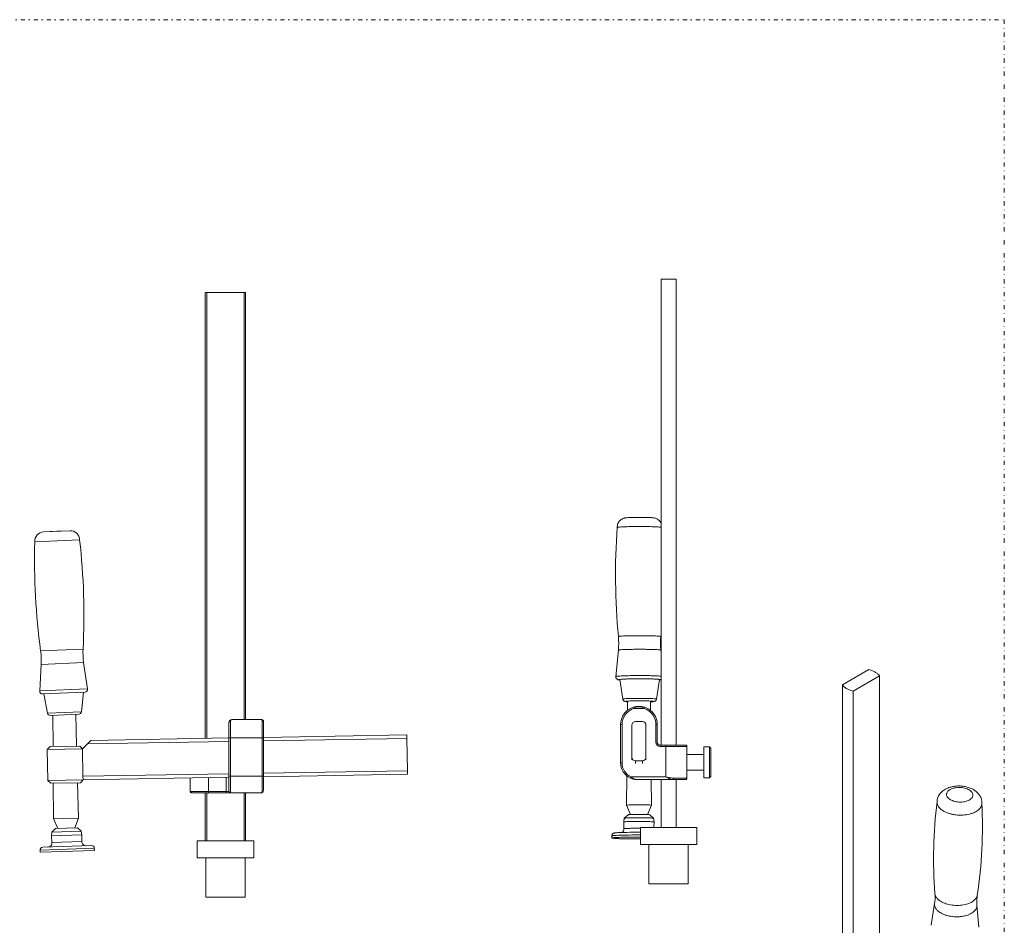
# Model space of a CAD drawing. Header units: millimetres. Extents: x -48 to 1376, y -71 to 1988.
# Tile 10 of 10: x 678 to 1376, y 1345 to 1988. Entities that reach past the tile are written whole.
import ezdxf

# ---------------------------------------------------------------- set-up
doc = ezdxf.new("R2010")
doc.units = ezdxf.units.MM
doc.header["$MEASUREMENT"] = 0
doc.linetypes.add('DASHEDDOT', pattern=[9.2, 3, -3, 0.2, -3])
for name, color, linetype, true_color in [('Default', 7, 'Continuous', 0xffffff), ('sichtbar', 7, 'Continuous', 0xffffff), ('Tangente', 7, 'Continuous', 0xffffff)]:
    doc.layers.add(name, color=color, linetype=linetype, true_color=true_color)

msp = doc.modelspace()

# ---------------------------------------------------------------- linework, layer by layer
at = {"layer": 'Default', "color": 7, "linetype": 'DASHEDDOT', "lineweight": 5, "true_color": 0xffffff}
for p, q in [((-48.22, 1987.57), (1375.63, 1987.57)), ((1375.63, 1987.57), (1375.63, -71.22))]:
    msp.add_line(p, q, dxfattribs=at)
at = {"layer": 'sichtbar', "color": 1, "linetype": 'Continuous', "lineweight": 5, "true_color": 0xff0000}
for p, q in [((1132.33, 1803.59), (1143.06, 1803.59)), ((1132.33, 1473.09), (1132.33, 1803.59)), ((1143.06, 1473.09), (1143.06, 1803.59)), ((809.35, 1477.85), (809.35, 1794.14)), ((809.35, 1794.14), (810.39, 1794.14)), ((810.39, 1794.14), (836.92, 1794.14)), ((810.39, 1477.87), (810.39, 1794.14)), ((836.92, 1794.14), (837.97, 1794.14)), ((836.92, 1491.16), (836.92, 1794.14)), ((837.97, 1491.16), (837.97, 1794.14)), ((694.78, 1624.36), (704.14, 1624.83)), ((704.14, 1624.83), (713.51, 1625.15)), ((688.54, 1617.29), (720.33, 1618.64)), ((1132.23, 1550.06), (1132.33, 1551.15)), ((1100.26, 1521.69), (1102.13, 1540.41)), ((1132.33, 1539.68), (1132.25, 1540.41)), ((692, 1511.52), (693.07, 1530.32)), ((723.17, 1531.59), (725.84, 1512.95)), ((1279.61, 1526.62), (1260.85, 1515.79)), ((1268.44, 1511.41), (1287.2, 1522.24)), ((1287.2, 1252.38), (1287.2, 1522.24)), ((1103.08, 1519.52), (1105.2, 1505.75)), ((1131.3, 1519.52), (1129.19, 1505.75)), ((1260.85, 1245.93), (1260.85, 1515.79)), ((694.08, 1509.41), (723.94, 1510.67)), ((694.92, 1509.44), (697.61, 1495.79)), ((723.1, 1510.64), (721.57, 1496.8)), ((1268.44, 1241.55), (1268.44, 1511.41)), ((1108.5, 1497.71), (1108.56, 1504.06)), ((1124.89, 1497.71), (1124.82, 1504.06)), ((699.67, 1494.18), (719.66, 1495.02)), ((701.46, 1472.02), (701.3, 1494.25)), ((718.18, 1472.31), (717.55, 1494.94)), ((826.16, 1489.16), (826.16, 1478.16)), ((828.13, 1491.16), (828.11, 1491.16)), ((849.43, 1491.16), (828.13, 1491.16)), ((850.66, 1489.52), (850.66, 1478.16)), ((1103.69, 1487.61), (1103.69, 1460.59)), ((1111.69, 1487.3), (1111.69, 1464.42)), ((1119.19, 1489.8), (1114.19, 1489.8)), ((1121.69, 1487.3), (1121.69, 1464.42)), ((1129.69, 1475.09), (1129.69, 1487.61)), ((850.66, 1478.57), (952.21, 1480.34)), ((952.26, 1477.84), (952.21, 1480.34)), ((699.38, 1471.99), (720.38, 1472.35)), ((720.38, 1472.35), (722.42, 1470.4)), ((722.35, 1470.33), (725.79, 1473.89)), ((725.79, 1473.89), (728.25, 1476.43)), ((728.25, 1476.43), (826.16, 1478.14)), ((826.16, 1478.16), (826.16, 1451.14)), ((850.66, 1478.16), (850.66, 1451.14)), ((952.26, 1477.84), (952.66, 1454.96)), ((1135.69, 1473.09), (1131.69, 1473.09)), ((1149.69, 1473.09), (1135.69, 1473.09)), ((697.41, 1469.97), (699.38, 1471.99)), ((697.41, 1469.97), (722.42, 1470.4)), ((697.41, 1469.97), (697.86, 1448.01)), ((722.69, 1450.95), (722.35, 1470.33)), ((1150.69, 1472.09), (1150.69, 1449.59)), ((1162.69, 1466.34), (1150.69, 1466.34)), ((1162.69, 1471.84), (1166.69, 1471.84)), ((1162.69, 1471.84), (1162.69, 1449.84)), ((1166.69, 1471.84), (1167.69, 1470.84)), ((1166.69, 1449.84), (1166.69, 1471.84)), ((1167.69, 1450.84), (1167.69, 1470.84)), ((1111.69, 1464.42), (1111.69, 1462.64)), ((1119.19, 1461.92), (1114.19, 1461.92)), ((1121.69, 1464.42), (1121.69, 1462.64)), ((952.7, 1452.46), (850.66, 1450.68)), ((952.66, 1454.96), (952.7, 1452.46)), ((1162.69, 1455.34), (1150.69, 1455.34)), ((697.86, 1448.01), (722.74, 1448.45)), ((697.86, 1448.01), (699.84, 1445.99)), ((699.84, 1445.99), (720.83, 1446.36)), ((701.81, 1420.93), (701.64, 1446.02)), ((719.61, 1421.24), (718.91, 1446.32)), ((722.74, 1448.45), (720.83, 1446.36)), ((722.69, 1450.95), (722.74, 1448.45)), ((826.16, 1450.25), (722.74, 1448.45)), ((798.63, 1440.37), (798.63, 1449.77)), ((826.16, 1451.14), (826.16, 1440.14)), ((850.66, 1451.14), (850.66, 1441.14)), ((1107.79, 1430.54), (1108.01, 1451.37)), ((1141.08, 1448.59), (1115.69, 1448.59)), ((1125.59, 1430.54), (1125.4, 1448.59)), ((1132.33, 1414.59), (1132.33, 1448.59)), ((1149.69, 1448.59), (1141.08, 1448.59)), ((1143.06, 1414.59), (1143.06, 1448.59)), ((1162.69, 1449.84), (1166.69, 1449.84)), ((1166.69, 1449.84), (1167.69, 1450.84)), ((798.99, 1439.6), (798.9, 1439.68)), ((811.64, 1439.14), (800.28, 1439.14)), ((809.35, 1405.14), (809.35, 1439.14)), ((810.39, 1405.14), (810.39, 1439.14)), ((824.16, 1439.14), (811.64, 1439.14)), ((827.16, 1439.14), (824.16, 1439.14)), ((848.66, 1439.14), (827.16, 1439.14)), ((836.92, 1405.14), (836.92, 1439.14)), ((837.97, 1405.14), (837.97, 1439.14)), ((1107.8, 1430.54), (1110.63, 1423.83)), ((1125.59, 1430.54), (1122.76, 1423.83)), ((1106.33, 1421.23), (1108.94, 1423.67)), ((1127.06, 1421.23), (1124.44, 1423.67)), ((701.81, 1420.93), (719.61, 1421.24)), ((704.89, 1413.99), (701.81, 1420.93)), ((719.61, 1421.24), (716.87, 1414.41)), ((1105.99, 1418.56), (1106.32, 1421.22)), ((1105.99, 1418.56), (1106.09, 1413.76)), ((1106.32, 1421.22), (1106.33, 1421.23)), ((1127.06, 1421.23), (1127.07, 1421.22)), ((1127.39, 1418.56), (1127.07, 1421.22)), ((1127.39, 1418.56), (1127.31, 1414.59)), ((700.45, 1408.73), (700.69, 1411.4)), ((700.69, 1411.4), (703.22, 1413.93)), ((700.69, 1411.4), (721.42, 1412.12)), ((703.22, 1413.93), (718.72, 1414.47)), ((718.72, 1414.47), (721.42, 1412.12)), ((721.42, 1412.12), (721.84, 1409.48)), ((1117.69, 1411.3), (1116.69, 1411.3)), ((1117.69, 1414.59), (1117.69, 1402.59)), ((1117.69, 1414.59), (1157.69, 1414.59)), ((1157.69, 1414.59), (1157.69, 1402.59)), ((700.45, 1408.73), (721.84, 1409.48)), ((700.45, 1408.73), (700.72, 1403.93)), ((721.84, 1409.48), (721.91, 1404.67)), ((803.66, 1405.14), (843.66, 1405.14)), ((803.66, 1405.14), (803.66, 1393.14)), ((843.66, 1405.14), (843.66, 1393.14)), ((1097.44, 1408.7), (1097.44, 1407.2)), ((1116.69, 1407.87), (1117.69, 1407.87)), ((1117.69, 1402.59), (1157.69, 1402.59)), ((1123.69, 1402.59), (1123.69, 1374.59)), ((1151.69, 1402.59), (1151.69, 1374.59)), ((692.25, 1398.57), (692.31, 1397.07)), ((692.31, 1397.07), (730.78, 1398.42)), ((694.18, 1400.64), (728.66, 1401.85)), ((730.73, 1399.92), (730.78, 1398.42)), ((803.66, 1393.14), (843.66, 1393.14)), ((809.66, 1393.14), (809.66, 1365.14)), ((837.66, 1393.14), (837.66, 1365.14)), ((1123.69, 1374.59), (1151.69, 1374.59)), ((809.66, 1365.14), (837.66, 1365.14)), ((1323.8, 1345.28), (1326.23, 1360.75)), ((1357.57, 1344.06), (1356.26, 1359.67))]:
    msp.add_line(p, q, dxfattribs=at)
for centre, radius, start, end in [((1107.96, 1627.57), 6.68, 119.35087, 131.52018), ((1108.13, 1627.27), 7.02, 107.48827, 119.35087), ((1108.17, 1627.13), 7.17, 101.11536, 107.48827), ((1109.17, 1622.03), 12.37, 96.26554, 101.11536), ((1110.45, 1610.36), 24.11, 93.20499, 96.26554), ((1114.59, 1536.43), 98.15, 91.68837, 93.20499), ((1116.24, 1480.53), 154.07, 90.76411, 91.68837), ((1117.19, 1409.12), 225.49, 90.00011, 90.76411), ((1117.19, 1412.37), 222.25, 88.56304, 89.99954), ((1121.22, 1572.8), 61.76, 85.83792, 88.56304), ((1123.74, 1607.51), 26.96, 84.11829, 85.83792), ((1125.17, 1621.42), 12.97, 81.63933, 84.11829), ((1125.7, 1625.02), 9.34, 75.50216, 81.63933), ((1126.32, 1627.39), 6.89, 68.35389, 75.50216), ((1126.34, 1627.46), 6.81, 48.27763, 68.35389), ((1569.5, 1594.05), 469.4, 175.92274, 185.37738), ((1107.94, 1627.58), 6.66, 156.41117, 181.3472), ((1101.33, 1627.42), 0.0466, 115.59384, 175.92272), ((1101.77, 1626.49), 1.08, 103.59577, 115.59384), ((1102.45, 1623.67), 3.97, 96.8925, 103.59577), ((1107.96, 1627.57), 6.68, 131.52018, 156.41117), ((1105.5, 1598.51), 29.32, 94.42648, 96.8925), ((1107.9, 1567.44), 60.48, 92.65321, 94.42648), ((1113.45, 1447.74), 180.31, 91.62622, 92.65321), ((1115.69, 1368.63), 259.46, 90.73799, 91.62622), ((1117.19, 1252.24), 375.85, 90, 90.73799), ((1117.19, 1252.25), 375.84, 89.04541, 90), ((1120.1, 1426.53), 201.54, 87.74179, 89.04541), ((1123.62, 1515.95), 112.05, 86.19834, 87.74179), ((1126.45, 1627.58), 6.66, 27.96351, 48.27763), ((1129.71, 1607.59), 20.21, 82.56366, 86.19834), ((695.17, 1617.73), 6.64, 93.31999, 183.77234), ((713.69, 1618.51), 6.64, 1.08019, 91.53254), ((1158.56, 1603.77), 470.21, 178.35264, 187.79888), ((253.14, 1565.41), 470.21, 357.05365, 6.49989), ((1052.49, 1545.38), 49.88, 354.28656, 5.37733), ((1181.89, 1545.38), 49.88, 174.62265, 185.71346), ((643.16, 1533.18), 50, 356.71784, 7.79888), ((772.67, 1538.67), 50, 177.05365, 188.1347), ((1102.27, 1521.49), 2.02, 174.29305, 196.94667), ((1274.88, 1507.28), 19.91, 68.14182, 76.24256), ((1276.95, 1512.45), 14.33, 58.59124, 68.14182), ((1278.32, 1514.69), 11.71, 48.56285, 58.59124), ((1280.89, 1517.6), 7.83, 36.29029, 48.56285), ((1102.3, 1521.5), 2.05, 196.94667, 219.42211), ((1102.28, 1521.49), 2.03, 219.42211, 236.78188), ((1102.53, 1521.86), 2.48, 236.78188, 252.46309), ((1102.81, 1522.77), 3.43, 252.46309, 260.12203), ((1104.52, 1532.57), 13.38, 260.12203, 263.99944), ((1103.12, 1519.53), 0.034, 117.43787, 188.73926), ((1103.48, 1518.82), 0.832, 103.91601, 117.43787), ((1104.11, 1516.29), 3.44, 96.74531, 103.91601), ((1107.03, 1491.62), 28.28, 94.24611, 96.74531), ((1109.36, 1460.28), 59.71, 92.46299, 94.24611), ((1114.5, 1340.67), 179.43, 91.43443, 92.46299), ((1116.19, 1273.04), 247.08, 90.66363, 91.43443), ((1117.19, 1186.81), 333.32, 90, 90.66363), ((1117.19, 1186.84), 333.28, 88.66471, 89.99999), ((1122.73, 1424.37), 95.69, 86.17255, 88.66471), ((1126.74, 1484.37), 35.55, 83.79797, 86.17255), ((1130.14, 1515.63), 4.12, 76.81497, 83.79797), ((1130.86, 1518.69), 0.968, 63.88242, 76.81497), ((1129.58, 1535.29), 16.11, 276.00591, 278.49671), ((1131.27, 1519.53), 0.035, 351.26074, 63.88242), ((1131.27, 1523.96), 4.65, 278.49671, 283.13262), ((1267.16, 1520.42), 7.83, 216.29812, 228.56958), ((1269.73, 1523.33), 11.71, 228.56958, 238.59705), ((693.99, 1511.4), 2, 176.71784, 272.42627), ((723.86, 1512.67), 2, 272.42627, 8.1347), ((1271.1, 1525.57), 14.34, 238.59705, 248.1464), ((1273.17, 1530.75), 19.91, 248.1464, 256.24635), ((1107.2, 1506.06), 2.02, 188.81763, 208.71258), ((1107.23, 1506.08), 2.06, 208.71258, 228.42918), ((1107.18, 1506.02), 1.98, 228.42918, 243.87412), ((1107.53, 1506.74), 2.78, 243.87412, 256.89692), ((1107.89, 1508.29), 4.37, 256.89692, 263.3905), ((1110.23, 1528.49), 24.71, 263.3905, 266.12045), ((1116.67, 1487.67), 12.95, 99.39768, 108.84005), ((1116.69, 1487.54), 13.08, 90.00124, 99.39768), ((1116.69, 1487.62), 12.99, 80.58864, 89.99843), ((1116.69, 1487.58), 13.03, 71.19457, 80.58864), ((1122.42, 1553.62), 49.9, 272.76838, 274.66848), ((1125.72, 1513.16), 9.31, 274.66848, 279.06844), ((1126.6, 1507.68), 3.75, 279.06844, 289.46457), ((1127.16, 1506.08), 2.06, 289.46457, 303.5322), ((1127.17, 1506.07), 2.05, 303.5322, 327.30003), ((1127.18, 1506.06), 2.03, 327.30003, 351.18234), ((699.57, 1496.18), 2, 191.15763, 272.85253), ((719.59, 1497.02), 2, 272, 353.6949), ((1116.7, 1487.61), 13.01, 144.43732, 180), ((1116.69, 1487.63), 12.99, 108.84177, 144.43732), ((1116.7, 1487.63), 12.99, 35.58533, 71.19605), ((1116.69, 1487.61), 13.01, 0, 35.58533), ((828.23, 1489.13), 2.07, 135.70712, 179.23411), ((828.12, 1489.24), 1.92, 90.40972, 135.70712), ((849.43, 1490.16), 1, 46.79661, 90), ((846.74, 1488.08), 4.4, 36.81515, 38.28915), ((848.7, 1489.54), 1.96, 32.36595, 36.81515), ((848.69, 1489.54), 1.97, 27.9289, 32.36595), ((848.68, 1489.53), 1.98, 13.98375, 27.9289), ((848.56, 1489.5), 2.1, 0.45214, 13.98375), ((1114.19, 1487.3), 2.5, 89.9851, 180), ((1119.19, 1487.3), 2.5, 0, 90.0149), ((1131.69, 1475.09), 2, 180, 270), ((1149.69, 1472.09), 1, 0, 90), ((1115.69, 1460.59), 12, 180, 245.38004), ((1114.19, 1464.42), 2.5, 180, 270.0149), ((1119.19, 1464.42), 2.5, 269.9851, 0), ((1115.7, 1460.61), 12.02, 245.3938, 257.69002), ((1115.69, 1460.58), 11.99, 257.69002, 270.0017), ((1149.69, 1449.59), 1, 270, 0), ((799.63, 1440.37), 1, 180, 223.20372), ((801.23, 1442.44), 3.62, 231.65087, 233.45618), ((800.32, 1441.2), 2.08, 233.45618, 237.69819), ((800.27, 1441.12), 1.98, 237.69819, 242.04831), ((800.23, 1441.05), 1.9, 242.04831, 256.02462), ((800.33, 1441.43), 2.3, 256.02462, 268.73371), ((827.16, 1440.14), 1, 180, 270), ((848.66, 1441.12), 1.98, 270.00225, 315), ((848.61, 1441.16), 2.05, 315, 359.24898), ((1337.97, 1432.4), 10.07, 147.81287, 163.43345), ((1338.55, 1432.03), 10.75, 134.2114, 147.81287), ((1340.26, 1430.27), 13.21, 121.94716, 134.2114), ((1341.22, 1428.74), 15.01, 111.94365, 121.94716), ((1342.75, 1424.92), 19.13, 103.08346, 111.94365), ((1343.21, 1422.96), 21.14, 95.31922, 103.08346), ((1343.42, 1420.71), 23.4, 87.94098, 95.31922), ((1343.42, 1420.7), 23.41, 80.56389, 87.94098), ((1343.79, 1422.94), 21.14, 72.79999, 80.56389), ((1344.39, 1424.87), 19.12, 63.9403, 72.79999), ((1346.19, 1428.55), 15.02, 53.94166, 63.9403), ((1347.26, 1430.02), 13.2, 41.6731, 53.94166), ((1349.09, 1431.65), 10.75, 28.07172, 41.6731), ((1107.81, 1430.54), 0.0176, 94.73852, 179.40114), ((1109.23, 1413.45), 17.17, 92.26934, 94.73852), ((1111.53, 1355.37), 75.3, 90.76317, 92.26934), ((1116.56, 977.9), 452.8, 90.14898, 90.76317), ((1116.78, 893.36), 537.33, 89.58711, 90.14898), ((1119.24, 1234.86), 195.83, 88.65637, 89.58711), ((1122.09, 1356.29), 74.37, 87.69696, 88.65637), ((1124.81, 1423.92), 6.68, 84.49543, 87.69696), ((1125.31, 1429.14), 1.43, 78.69253, 84.49543), ((1657.25, 1393.07), 331.72, 173.09282, 178.73989), ((1337.38, 1432.57), 9.45, 163.43345, 179.55656), ((1332.84, 1432.61), 4.91, 179.55691, 198.6972), ((1334.47, 1433.16), 6.63, 198.6972, 215.15163), ((1349.69, 1431.97), 10.07, 12.45093, 28.07172), ((1354.17, 1432.01), 5.59, 332.70428, 344.11302), ((1350.29, 1432.11), 9.46, 356.3302, 12.45093), ((1354.85, 1431.81), 4.88, 344.11302, 356.32718), ((1028.42, 1415.67), 331.72, 357.14421, 2.79129), ((1108.99, 1423.62), 0.0688, 105.91556, 132.96255), ((1109.3, 1422.54), 1.19, 99.4764, 105.91556), ((1109.73, 1419.93), 3.84, 94.66878, 99.4764), ((1111.76, 1395.18), 28.67, 92.91032, 94.66878), ((1113.92, 1352.57), 71.33, 91.05261, 92.91032), ((1116.69, 1201.76), 222.17, 90, 91.05261), ((1116.69, 1201.76), 222.16, 88.94162, 90), ((1119.5, 1353.5), 70.4, 87.06142, 88.94162), ((1121.94, 1401.08), 22.76, 83.9332, 87.06142), ((1124.33, 1423.54), 0.169, 47.03745, 83.9332), ((1336.01, 1434.24), 8.51, 215.15163, 229.10908), ((1339.57, 1438.35), 13.95, 229.10908, 240.00024), ((1341.03, 1440.89), 16.88, 240.00024, 246.41616), ((1342.94, 1445.26), 21.65, 246.41616, 252.08022), ((1343.67, 1447.5), 24.01, 252.08022, 257.87172), ((1344.44, 1451.09), 27.68, 257.87172, 263.26486), ((1344.6, 1452.5), 29.09, 263.26486, 273.40224), ((1344.85, 1448.37), 24.96, 273.40224, 284.34916), ((1345.75, 1444.83), 21.31, 284.34916, 290.04496), ((1347.39, 1440.36), 16.54, 290.04496, 296.50948), ((1348.45, 1438.23), 14.16, 296.50948, 304.08055), ((1350.77, 1434.8), 10.03, 304.08055, 313.08141), ((1351.85, 1433.65), 8.45, 313.08141, 322.17771), ((1353.53, 1432.34), 6.31, 322.17771, 332.70428), ((1106.02, 1418.56), 0.0234, 113.82856, 172.99572), ((1106.25, 1418.02), 0.608, 102.71743, 113.82856), ((1106.68, 1416.14), 2.54, 95.67432, 102.71743), ((1106.39, 1421.16), 0.0993, 104.64101, 132.96255), ((1106.9, 1419.22), 2.1, 98.54783, 104.64101), ((1108.99, 1392.9), 25.89, 93.4709, 95.67432), ((1107.51, 1415.2), 6.17, 94.70608, 98.54783), ((1109.86, 1386.57), 34.9, 93.09073, 94.70608), ((1112.05, 1342.38), 76.51, 91.15626, 93.4709), ((1112.72, 1333.73), 87.81, 91.08836, 93.09073), ((1116.69, 1112.37), 306.56, 90, 91.15626), ((1116.69, 1124.37), 297.21, 90, 91.08836), ((1116.69, 1124.37), 297.21, 88.92828, 90), ((1116.69, 1112.37), 306.56, 88.8287, 90), ((1120.54, 1330.22), 91.32, 86.99478, 88.92828), ((1121.46, 1345.33), 73.55, 86.43728, 88.8287), ((1123.42, 1385.1), 36.37, 85.29365, 86.99478), ((1124.47, 1393.7), 25.09, 84.39126, 86.43728), ((1125.96, 1415.84), 5.53, 80.92952, 85.29365), ((1126.54, 1419.52), 1.79, 74.63618, 80.92952), ((1126.61, 1415.51), 3.18, 78.64163, 84.39126), ((1126.99, 1421.16), 0.095, 47.03745, 74.63618), ((1127.07, 1417.8), 0.834, 68.4522, 78.64163), ((1127.37, 1418.56), 0.0252, 7.00428, 68.4522), ((1099.5, 1408.68), 2.06, 134.90843, 157.30257), ((1099.45, 1408.74), 1.98, 122.79007, 134.90843), ((1099.67, 1408.39), 2.4, 111.7738, 122.79007), ((1099.63, 1408.48), 2.3, 104.84397, 111.7738), ((1100.24, 1406.2), 4.66, 99.97555, 104.84397), ((1101.1, 1401.29), 9.65, 94.54671, 99.97555), ((1106.37, 1335.12), 76.03, 92.61344, 94.54671), ((1111.31, 1226.71), 184.54, 90.99024, 92.61344), ((1103.14, 1413.67), 2.94, 300.16623, 330.77395), ((1103.1, 1413.7), 2.99, 330.77395, 1.13365), ((1116.69, 915.45), 495.85, 90, 90.99024), ((697.72, 1403.77), 3, 272, 3.13145), ((724.91, 1404.72), 3, 180.86855, 272), ((1099.47, 1408.7), 2.02, 157.30257, 179.9119), ((1097.48, 1407.2), 0.0381, 113.79454, 180), ((1097.49, 1407.2), 0.0431, 180, 249.89271), ((1097.93, 1406.19), 1.15, 102.35758, 113.79454), ((1098.13, 1408.97), 1.93, 249.89271, 259.71931), ((1098.65, 1402.9), 4.51, 96.09243, 102.35758), ((1099.13, 1414.48), 7.53, 259.71931, 264.89059), ((1102.04, 1371.1), 36.5, 93.8912, 96.09243), ((1103.52, 1463.58), 56.82, 264.89059, 266.77237), ((1104.82, 1330.25), 77.44, 92.32613, 93.8912), ((1106.81, 1521.83), 115.16, 266.77237, 268.10809), ((1111.55, 1164.49), 243.33, 91.44326, 92.32613), ((1113.56, 1726.22), 319.67, 268.10809, 268.9098), ((1114.56, 1045.04), 362.82, 90.64634, 91.44326), ((1115.68, 1837.52), 430.99, 268.9098, 269.54526), ((1116.69, 856.29), 551.58, 90, 90.64634), ((1116.68, 1963.95), 557.43, 269.54526, 270.10402), ((694.25, 1398.64), 2, 92, 182), ((728.73, 1399.85), 2, 2, 92), ((1656.71, 1393.09), 331.19, 178.73989, 184.3915), ((1028.95, 1415.64), 331.19, 351.4926, 357.14421), ((1296.46, 1365.42), 30.13, 357.74145, 4.39368), ((1296.48, 1365.42), 30.11, 351.08651, 357.74145), ((1386.27, 1362.19), 30.11, 178.14264, 184.79759), ((1386.29, 1362.19), 30.13, 171.49042, 178.14264)]:
    msp.add_arc(centre, radius, start, end, dxfattribs=at)
at = {"layer": 'Tangente', "color": 6, "linetype": 'Continuous', "lineweight": 5, "true_color": 0xff00ff}
for p, q in [((694.78, 1624.36), (713.51, 1625.15)), ((692.69, 1539.97), (722.73, 1541.24)), ((693.07, 1530.32), (723.17, 1531.59)), ((692, 1511.52), (725.84, 1512.95)), ((1116.69, 1500.62), (1116.69, 1500.26)), ((697.61, 1495.79), (721.57, 1496.8)), ((1112.49, 1499.92), (1112.81, 1498.97)), ((1120.57, 1498.97), (1112.81, 1498.97)), ((1120.89, 1499.92), (1120.57, 1498.97)), ((827.16, 1490.08), (827.16, 1478.16)), ((849.66, 1490.47), (849.66, 1478.16)), ((1103.69, 1487.61), (1104.69, 1487.61)), ((1104.69, 1487.61), (1104.69, 1460.59)), ((1128.69, 1475.09), (1128.69, 1487.61)), ((1129.69, 1487.61), (1128.69, 1487.61)), ((725.79, 1473.89), (826.16, 1475.64)), ((827.16, 1478.16), (826.16, 1478.16)), ((827.16, 1478.16), (827.16, 1451.14)), ((849.66, 1478.16), (827.16, 1478.16)), ((849.66, 1478.16), (849.66, 1451.14)), ((849.66, 1478.16), (850.66, 1478.16)), ((850.66, 1476.07), (952.26, 1477.84)), ((1129.69, 1475.09), (1128.69, 1475.09)), ((1131.69, 1473.09), (1131.69, 1472.09)), ((1135.69, 1473.09), (1135.69, 1472.09)), ((1135.69, 1472.09), (1131.69, 1472.09)), ((1135.69, 1472.09), (1135.69, 1450.59)), ((1150.63, 1472.09), (1135.69, 1472.09)), ((1150.63, 1472.09), (1150.63, 1449.59)), ((1150.63, 1472.09), (1150.69, 1472.09)), ((1103.69, 1460.59), (1104.69, 1460.59)), ((1114.19, 1461.92), (1114.19, 1460.13)), ((1119.19, 1461.92), (1119.19, 1460.13)), ((826.16, 1452.75), (722.69, 1450.95)), ((952.66, 1454.96), (850.66, 1453.18)), ((811.64, 1440.14), (811.64, 1450)), ((824.16, 1440.14), (824.16, 1450.22)), ((827.16, 1451.14), (826.16, 1451.14)), ((849.66, 1451.14), (827.16, 1451.14)), ((827.16, 1451.14), (827.16, 1439.14)), ((849.66, 1451.14), (849.66, 1440.23)), ((849.66, 1451.14), (850.66, 1451.14)), ((1110.69, 1449.68), (1111.11, 1450.59)), ((1135.69, 1450.59), (1111.11, 1450.59)), ((1150.63, 1449.59), (1141.44, 1449.59)), ((1150.63, 1449.59), (1150.69, 1449.59)), ((811.64, 1440.14), (799.33, 1440.14)), ((824.16, 1440.14), (811.64, 1440.14)), ((811.64, 1439.14), (811.64, 1440.14)), ((826.16, 1440.14), (824.16, 1440.14)), ((824.16, 1439.14), (824.16, 1440.14)), ((1116.69, 1414.13), (1117.69, 1414.12)), ((700.72, 1403.93), (721.91, 1404.67)), ((1116.69, 1409.37), (1117.69, 1409.37)), ((692.25, 1398.57), (730.73, 1399.92))]:
    msp.add_line(p, q, dxfattribs=at)
for centre, radius, start, end in [((1102.2, 1550.06), 0.0374, 117.48042, 185.37745), ((1102.58, 1549.33), 0.864, 104.1465, 117.48042), ((1103.21, 1546.82), 3.45, 96.97158, 104.1465), ((1106.12, 1523.04), 27.41, 94.42935, 96.97158), ((1108.45, 1492.89), 57.65, 92.61452, 94.42935), ((1113.83, 1375.2), 175.46, 91.57427, 92.61452), ((1115.88, 1300.68), 250.01, 90.71825, 91.57427), ((1117.19, 1195.58), 355.12, 90, 90.71825), ((1117.19, 1195.58), 355.12, 89.32907, 90), ((1118.29, 1289.2), 261.49, 88.54721, 89.32907), ((1120.14, 1361.97), 188.69, 87.50487, 88.54721), ((1125.67, 1488.96), 61.59, 85.68038, 87.50487), ((1128.16, 1521.91), 28.54, 83.03279, 85.68038), ((1131.25, 1547.2), 3.06, 74.94716, 83.03279), ((1131.85, 1549.45), 0.728, 60.95139, 74.94716), ((1132.19, 1550.06), 0.0361, 354.62255, 60.95139), ((1102.18, 1540.41), 0.0467, 114.35671, 174.28643), ((1102.64, 1539.38), 1.18, 102.93707, 114.35671), ((1103.35, 1536.29), 4.34, 96.52586, 102.93707), ((1106.5, 1508.83), 31.99, 94.16444, 96.52586), ((1108.93, 1475.39), 65.52, 92.46003, 94.16444), ((1114.26, 1351.4), 189.62, 91.45817, 92.46003), ((1116.09, 1279.57), 261.47, 90.67306, 91.45817), ((1117.19, 1185.26), 355.79, 90, 90.67306), ((1117.19, 1185.26), 355.79, 89.34436, 90), ((1118.22, 1275.41), 265.63, 88.58557, 89.34436), ((1120, 1347.23), 193.79, 87.55635, 88.58557), ((1125.51, 1476.49), 64.42, 85.77115, 87.55635), ((1127.92, 1509.08), 31.73, 83.59786, 85.77115), ((1130.87, 1535.32), 5.33, 78.29581, 83.59786), ((1131.63, 1539.02), 1.55, 67.70934, 78.29581), ((1132.21, 1540.41), 0.0499, 5.71357, 67.70934), ((1100.31, 1521.69), 0.0501, 116.04966, 174.28643), ((1100.76, 1520.77), 1.07, 103.97082, 116.04966), ((1101.43, 1518.06), 3.87, 97.17299, 103.97082), ((1104.44, 1494.19), 27.93, 94.64388, 97.17299), ((1106.83, 1464.68), 57.53, 92.82586, 94.64388), ((1112.58, 1348.31), 174.04, 91.7806, 92.82586), ((1115.25, 1262.26), 260.13, 90.79488, 91.7806), ((1117.19, 1122.38), 400.03, 90, 90.79488), ((1117.19, 1122.37), 400.03, 89.28159, 90), ((1118.68, 1240.81), 281.59, 88.4253, 89.28159), ((1121.06, 1327.62), 194.74, 87.29191, 88.4253), ((1127.62, 1466.15), 56.06, 85.17945, 87.29191), ((1102.38, 1519.5), 0.0448, 107.95589, 195.56801), ((1102.38, 1519.5), 0.0495, 195.56801, 242.18355), ((1103.37, 1516.45), 3.26, 98.64416, 107.95589), ((1102.69, 1520.08), 0.709, 242.18355, 254.18303), ((1103.04, 1521.31), 1.98, 254.18303, 260.07721), ((1104.21, 1528), 8.78, 260.07721, 262.87438), ((1104.97, 1505.92), 13.9, 94.00147, 98.64416), ((1111.02, 1419.43), 100.61, 92.27638, 94.00147), ((1114.44, 1333.28), 186.82, 90.96021, 92.27638), ((1117.19, 1169.11), 351.02, 90.00001, 90.96021), ((1117.19, 1169.11), 351.02, 89.01569, 89.99999), ((1120.12, 1339.27), 180.83, 87.64429, 89.01569), ((1123.7, 1426.32), 93.71, 85.77574, 87.64429), ((1129.81, 1509.14), 10.66, 80.23401, 85.77574), ((1130.47, 1525.64), 6.4, 277.12562, 283.57589), ((1131.26, 1517.51), 2.17, 69.08053, 80.23401), ((1131.95, 1519.53), 0.111, 283.57589, 334.07942), ((1132.02, 1519.5), 0.0377, 334.07942, 69.08053), ((1105.23, 1505.75), 0.0272, 120.32538, 188.73926), ((1105.48, 1505.33), 0.52, 105.54778, 120.32538), ((1105.96, 1503.59), 2.32, 96.90233, 105.54778), ((1108.55, 1482.18), 23.89, 94.21078, 96.90233), ((1110.67, 1453.45), 52.7, 92.36328, 94.21078), ((1107.21, 1504.06), 0.0184, 143.81931, 205.90426), ((1107.25, 1504.08), 0.0581, 205.90426, 239.61213), ((1107.25, 1504.03), 0.0719, 109.94327, 143.81931), ((1107.46, 1504.44), 0.483, 239.61213, 262.22794), ((1107.63, 1502.98), 1.19, 101.71772, 109.94327), ((1108.34, 1499.59), 4.65, 94.7304, 101.71772), ((1109.89, 1522.26), 18.46, 262.22794, 265.86227), ((1112.2, 1452.91), 51.48, 92.63112, 94.7304), ((1115.22, 1343.03), 163.21, 91.31352, 92.36328), ((1114.83, 1395.79), 108.67, 91.06331, 92.63112), ((1116.5, 1287.1), 219.15, 90.61466, 91.31352), ((1117.19, 1268.24), 236.24, 90, 91.06331), ((1117.19, 1222.96), 283.3, 90, 90.61466), ((1116.7, 1494.14), 6.12, 90.10189, 108.31171), ((1116.69, 1494.22), 6.04, 71.65792, 89.97775), ((1117.19, 1223), 283.26, 88.63202, 90), ((1117.19, 1268.24), 236.24, 88.8041, 90), ((1120.29, 1416.64), 87.81, 86.84248, 88.8041), ((1122.14, 1430.08), 76.12, 85.9929, 88.63202), ((1122.64, 1547.5), 43.77, 272.86214, 275.1302), ((1122.77, 1461.58), 42.8, 85.57918, 86.84248), ((1125.03, 1490.77), 13.52, 83.33173, 85.57918), ((1126.24, 1507.36), 3.47, 275.1302, 283.19589), ((1125.88, 1498.1), 6.14, 79.21176, 83.33173), ((1126.94, 1503.64), 0.506, 64.82481, 79.21176), ((1126.85, 1504.77), 0.814, 283.19589, 293.07509), ((1127.11, 1504), 0.105, 39.73797, 64.82481), ((1127.15, 1504.07), 0.0465, 293.07509, 335.30485), ((1127.18, 1504.06), 0.0174, 335.30485, 39.73797), ((1125.52, 1478.35), 27.73, 83.67291, 85.9929), ((1128.17, 1502.24), 3.69, 77.31068, 83.67291), ((1128.78, 1504.95), 0.917, 64.78657, 77.31068), ((1129.16, 1505.75), 0.0304, 351.26074, 64.78657), ((1116.7, 1487.61), 12.01, 144.43869, 179.99968), ((1116.69, 1487.63), 11.99, 108.84799, 144.43869), ((1117.25, 1492.48), 7.86, 108.31171, 124.36229), ((1116.09, 1492.42), 7.93, 55.6945, 71.65792), ((1116.7, 1487.63), 11.99, 35.58427, 71.19815), ((1116.69, 1487.62), 12.01, 359.99676, 35.58427), ((827.02, 1489.16), 0.863, 132.50556, 179.99957), ((827.16, 1489.01), 1.07, 90, 132.50556), ((828.36, 1490.06), 1.2, 137.99957, 179.08525), ((828.14, 1490.26), 0.9, 90.122, 137.99957), ((849.43, 1491.14), 0.0193, 32.2434, 89.60272), ((847.72, 1490.06), 2.04, 26.88937, 32.2434), ((848.55, 1490.49), 1.1, 13.29588, 26.88937), ((848.41, 1490.45), 1.25, 0.5145, 13.29588), ((849.66, 1489.42), 1.04, 46.57699, 90), ((849.75, 1489.52), 0.911, 0, 46.57699), ((1131.69, 1475.09), 3, 179.98886, 269.97361), ((1149.69, 1472.2), 0.89, 43.02507, 90), ((1149.58, 1472.09), 1.05, 0, 43.02507), ((1115.69, 1460.59), 11, 180, 245.38005), ((1117.45, 1457.49), 9.37, 227.42481, 236.18697), ((1116.2, 1455.62), 7.12, 236.18697, 246.24592), ((1115.86, 1454.85), 6.28, 246.24592, 257.73233), ((1115.69, 1454.1), 5.51, 257.73233, 269.99864), ((1169.92, 1516.55), 74.31, 242.5738, 244.15727), ((1166.9, 1578.9), 132.05, 256.32831, 257.18298), ((1145.37, 1465.86), 17.99, 244.15727, 247.37626), ((1145.18, 1483.39), 34.1, 257.18298, 258.8649), ((1142.84, 1459.8), 11.42, 247.37626, 255.80719), ((1143.02, 1472.44), 22.94, 258.8649, 263.17108), ((1141.13, 1453.01), 4.42, 255.80719, 269.3829), ((1141.5, 1459.75), 10.16, 263.17108, 269.64215), ((1141.08, 1448.73), 0.143, 270, 314.72137), ((1140.76, 1449.06), 0.596, 314.72137, 336.19935), ((1140.11, 1449.34), 1.31, 336.19935, 350.31382), ((1138.66, 1449.59), 2.78, 350.31382, 0), ((1149.69, 1449.48), 0.89, 270, 316.97493), ((1149.58, 1449.59), 1.05, 316.97493, 0), ((798.65, 1440.37), 0.0211, 182.64437, 237.79252), ((799.7, 1442.04), 1.99, 237.79252, 243.25491), ((799.29, 1441.22), 1.08, 243.25491, 256.70536), ((799.36, 1441.51), 1.37, 256.70536, 268.61535), ((800.37, 1440.14), 1.04, 180, 223.42943), ((800.28, 1440.05), 0.911, 223.42943, 270), ((848.66, 1440.07), 0.93, 269.99387, 317.48952), ((848.46, 1440.24), 1.2, 317.48952, 359.09391), ((849.66, 1441.3), 1.07, 270, 312.27369), ((849.81, 1441.14), 0.852, 312.27369, 0), ((1337.51, 1438.1), 2.84, 168.59573, 186.66986), ((1337.7, 1438.12), 3.03, 186.66986, 202.88596), ((1337.9, 1438.02), 3.24, 151.69408, 168.59573), ((1338.47, 1437.71), 3.89, 137.23388, 151.69408), ((1340.02, 1436.29), 5.99, 125.59108, 137.23388), ((1340.98, 1434.95), 7.64, 114.58831, 125.59108), ((1342.67, 1431.25), 11.7, 105.70134, 114.58831), ((1343.21, 1429.3), 13.73, 98.05314, 105.70134), ((1343.61, 1426.52), 16.54, 91.08538, 98.05314), ((1343.62, 1425.99), 17.06, 83.72617, 91.08538), ((1343.77, 1427.39), 15.66, 76.04331, 83.72617), ((1344.18, 1429.02), 13.98, 68.45667, 76.04331), ((1345.6, 1432.63), 10.1, 59.52838, 68.45667), ((1346.6, 1434.34), 8.12, 48.97129, 59.52838), ((1348.63, 1436.66), 5.04, 35.56039, 48.97129), ((1349.46, 1437.26), 4.01, 21.47615, 35.56039), ((1350.41, 1437.63), 2.99, 5.14869, 21.47615), ((1350.57, 1437.64), 2.83, 347.05526, 5.14869), ((1338.71, 1438.55), 4.13, 202.88596, 216.77285), ((1339.56, 1439.18), 5.19, 216.77285, 229.74165), ((1341.55, 1441.54), 8.27, 229.74165, 240.00024), ((1342.54, 1443.25), 10.25, 240.00024, 248.86743), ((1343.93, 1446.86), 14.12, 248.86743, 256.42088), ((1344.31, 1448.4), 15.7, 256.42088, 263.58193), ((1344.46, 1449.75), 17.06, 263.58193, 270.45184), ((1344.46, 1449.34), 16.65, 270.45184, 277.39676), ((1344.8, 1446.69), 13.98, 277.39676, 284.97711), ((1345.32, 1444.76), 11.98, 284.97711, 293.75787), ((1346.97, 1441.01), 7.88, 293.75787, 304.58845), ((1347.93, 1439.61), 6.19, 304.58845, 316.04783), ((1349.51, 1438.09), 4, 316.04783, 330.31649), ((1350.11, 1437.75), 3.31, 330.31649, 347.05526), ((1106.11, 1413.76), 0.0233, 110.21008, 181.13214), ((1106.47, 1412.79), 1.05, 100.29999, 110.21008), ((1107.05, 1409.57), 4.33, 94.85886, 100.29999), ((1109.78, 1377.44), 36.58, 92.98759, 94.85886), ((1112.78, 1319.97), 94.12, 91.06822, 92.98759), ((1116.69, 1110.27), 303.85, 90, 91.06822), ((1097.48, 1408.7), 0.0381, 113.79454, 180), ((1097.93, 1407.69), 1.15, 102.35758, 113.79454), ((1098.65, 1404.4), 4.51, 96.09243, 102.35758), ((1102.04, 1372.59), 36.5, 93.8912, 96.09243), ((1104.82, 1331.75), 77.44, 92.32613, 93.8912), ((1111.55, 1165.99), 243.33, 91.44326, 92.32613), ((1114.56, 1046.54), 362.82, 90.64634, 91.44326), ((1116.69, 857.79), 551.58, 90, 90.64634), ((1331.27, 1368.09), 4.78, 184.39138, 201.93006), ((1330.71, 1360.05), 4.54, 171.08903, 191.97191), ((1332.93, 1368.76), 6.58, 201.93006, 216.8717), ((1334.34, 1369.82), 8.34, 216.8717, 229.78049), ((1337.53, 1373.59), 13.28, 229.78049, 240.00024), ((1339.49, 1376.98), 17.18, 240.00024, 252.22138), ((1344.45, 1376.39), 16.7, 288.35277, 294.29309), ((1345.36, 1374.38), 14.49, 294.29309, 301.23579), ((1347.43, 1370.96), 10.49, 301.23579, 309.39708), ((1348.48, 1369.68), 8.84, 309.39708, 318.29133), ((1350.27, 1368.09), 6.45, 318.29133, 328.71136), ((1350.97, 1367.66), 5.63, 328.71136, 339.60497), ((1351.81, 1367.35), 4.73, 339.60497, 351.49272), ((1331.82, 1360.29), 5.67, 191.97191, 210.62787), ((1333.28, 1361.15), 7.37, 210.62787, 227.38375), ((1337.06, 1365.26), 12.96, 227.38375, 240.00024), ((1338.59, 1367.91), 16.01, 240.00024, 246.58783), ((1341.97, 1384.71), 25.31, 252.22138, 262.28501), ((1342.25, 1386.77), 27.39, 262.28501, 272.34807), ((1342.38, 1383.6), 24.22, 272.34807, 283.05119), ((1343.11, 1380.43), 20.96, 283.05119, 288.35277), ((1346.05, 1364.58), 12.51, 298.46742, 306.53039), ((1348.29, 1361.55), 8.74, 306.53039, 316.17953), ((1349.33, 1360.55), 7.3, 316.17953, 326.71174), ((1350.88, 1359.53), 5.44, 326.71174, 338.92251), ((1351.39, 1359.34), 4.9, 338.92251, 351.63929), ((1351.7, 1359.29), 4.58, 351.63929, 4.79507), ((1340.43, 1372.16), 20.65, 246.58783, 252.38739), ((1341.12, 1374.33), 22.93, 252.38739, 258.31386), ((1341.82, 1377.72), 26.38, 258.31386, 263.83821), ((1341.91, 1378.51), 27.18, 263.83821, 268.88964), ((1341.9, 1378.15), 26.82, 268.88964, 273.97472), ((1341.98, 1377.01), 25.68, 273.97472, 279.56672), ((1342.64, 1373.13), 21.74, 279.56672, 285.64519), ((1343.28, 1370.83), 19.36, 285.64519, 291.6207), ((1344.98, 1366.55), 14.75, 291.6207, 298.46742)]:
    msp.add_arc(centre, radius, start, end, dxfattribs=at)

doc.saveas('drawing.dxf')
